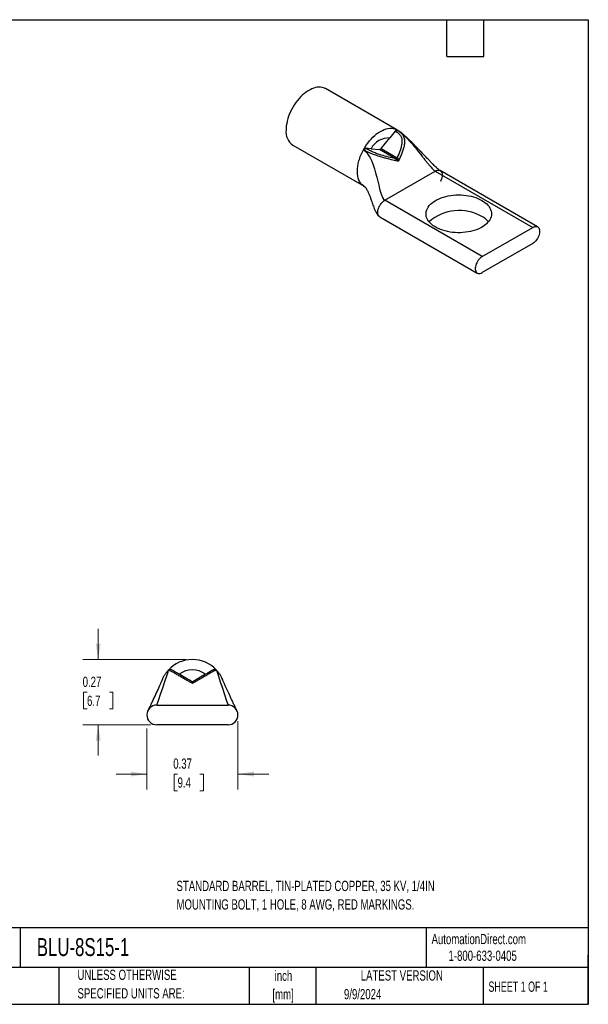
# Model space of a CAD drawing. Header units: inches. Extents: x 0.12 to 5.38, y 0.12 to 4.12.
# Tile 2 of 2: x 3.06 to 5.38, y 0.12 to 4.12. Entities that reach past the tile are written whole.
import ezdxf

# ---------------------------------------------------------------- set-up
doc = ezdxf.new("R2010")
doc.units = ezdxf.units.IN
doc.header["$LTSCALE"] = 0.5
doc.header["$MEASUREMENT"] = 0
doc.layers.add('TEXT', color=140, linetype='Continuous', lineweight=25)
doc.styles.add('SLDTEXTSTYLE0', font='TXT', dxfattribs={"width": 0.7})
doc.styles.add('SLDTEXTSTYLE1', font='TXT', dxfattribs={"width": 0.65})
doc.dimstyles.new('SLDDIMSTYLE2', dxfattribs={"dimtxt": 0.04248, "dimasz": 0.065, "dimexe": 0, "dimexo": 0.0625, "dimgap": 0.01062, "dimtad": 0, "dimtih": 1, "dimtoh": 1, "dimrnd": 1e-09, "dimdsep": 46, "dimtxsty": 'SLDTEXTSTYLE0', "dimsah": 1, "dimcen": 0.09, "dimadec": 0, "dimazin": 2, "dimtfac": 1, "dimtmove": 0, "dimatfit": 0, "dimfxl": 0, "dimfrac": 2, "dimtolj": 1, "dimtzin": 12, "dimarcsym": 0})

# ---------------------------------------------------------------- blocks, each defined once
blk = doc.blocks.new('_D_5')
at = {"color": 7, "linetype": 'Continuous', "lineweight": 0}
for p, q in [((3.3835, 1.5255), (3.3835, 1.6505)), ((3.7413, 1.5255), (3.321, 1.5255)), ((3.3381, 1.3927), (3.3238, 1.3927)), ((3.3238, 1.3927), (3.3238, 1.3252)), ((3.429, 1.3927), (3.4432, 1.3927)), ((3.4432, 1.3927), (3.4432, 1.3252)), ((3.3238, 1.3252), (3.3381, 1.3252)), ((3.4432, 1.3252), (3.429, 1.3252)), ((3.5963, 1.2605), (3.321, 1.2605)), ((3.3835, 1.2605), (3.3835, 1.1355))]:
    blk.add_line(p, q, dxfattribs=at)
at = {"color": 7, "linetype": 'Continuous', "lineweight": 18}
for points in [[(3.3835, 1.5255), (3.3935, 1.5905), (3.3735, 1.5905)], [(3.3835, 1.2605), (3.3735, 1.1955), (3.3935, 1.1955)]]:
    blk.add_solid(points, dxfattribs=at)
at = {"color": 7, "linetype": 'Continuous', "lineweight": 18, "char_height": 0.04167, "attachment_point": 1, "style": 'SLDTEXTSTYLE0'}
for s, insert in [('0.27', (3.3204, 1.4559)), ('6.7', (3.3381, 1.3789))]:
    blk.add_mtext(s, dxfattribs=dict(at, insert=insert))
blk = doc.blocks.new('_D_6')
at = {"color": 7, "linetype": 'Continuous', "lineweight": 0}
for p, q in [((3.5813, 1.2455), (3.5813, 0.9979)), ((3.9513, 1.2755), (3.9513, 0.9979)), ((3.5813, 1.0604), (3.4563, 1.0604)), ((3.7061, 1.0604), (3.6919, 1.0604)), ((3.6919, 1.0604), (3.6919, 0.9929)), ((3.797, 1.0604), (3.8113, 1.0604)), ((3.8113, 1.0604), (3.8113, 0.9929)), ((3.9513, 1.0604), (4.0763, 1.0604)), ((3.6919, 0.9929), (3.7061, 0.9929)), ((3.8113, 0.9929), (3.797, 0.9929))]:
    blk.add_line(p, q, dxfattribs=at)
at = {"color": 7, "linetype": 'Continuous', "lineweight": 18}
for points in [[(3.5813, 1.0604), (3.5163, 1.0704), (3.5163, 1.0504)], [(3.9513, 1.0604), (4.0163, 1.0504), (4.0163, 1.0704)]]:
    blk.add_solid(points, dxfattribs=at)
at = {"color": 7, "linetype": 'Continuous', "lineweight": 18, "char_height": 0.04167, "attachment_point": 1, "style": 'SLDTEXTSTYLE0'}
for s, insert in [('0.37', (3.6885, 1.1236)), ('9.4', (3.7061, 1.0466))]:
    blk.add_mtext(s, dxfattribs=dict(at, insert=insert))

msp = doc.modelspace()

# ---------------------------------------------------------------- linework, layer by layer
for p, q in [((4.5966, 3.6777), (4.3066, 3.8451)), ((4.5338, 3.6017), (4.5682, 3.6444)), ((4.5907, 3.6724), (4.5682, 3.6444)), ((4.5933, 3.6709), (4.5907, 3.6724)), ((4.6066, 3.6713), (4.6013, 3.6747)), ((4.6022, 3.6742), (4.6064, 3.6713)), ((4.6022, 3.6742), (4.6041, 3.6729)), ((4.1741, 3.6156), (4.4641, 3.4482)), ((4.4699, 3.6027), (4.4726, 3.6012)), ((4.4924, 3.6007), (4.4699, 3.6027)), ((4.4924, 3.6007), (4.5268, 3.5976)), ((4.5338, 3.6017), (4.5984, 3.5644)), ((4.5913, 3.5604), (4.5268, 3.5976)), ((4.548, 3.3915), (4.753, 3.5099)), ((4.753, 3.5099), (5.149, 3.2813)), ((5.169, 3.2833), (4.773, 3.5119)), ((4.4612, 3.45), (4.4666, 3.4462)), ((4.944, 3.1629), (4.548, 3.3915)), ((4.528, 3.3242), (4.924, 3.0956)), ((4.944, 3.1629), (5.149, 3.2813)), ((5.149, 3.216), (4.944, 3.0976)), ((3.5869, 1.321), (3.5869, 1.321)), ((3.6213, 1.3405), (3.9113, 1.3405)), ((3.9456, 1.321), (3.9456, 1.321)), ((3.9113, 1.2605), (3.6213, 1.2605))]:
    msp.add_line(p, q)
at = {"flags": 128}
for points in [[(4.3066, 3.8451), (4.3053, 3.8458), (4.2996, 3.8484), (4.2936, 3.8501), (4.2872, 3.8511), (4.2806, 3.8513), (4.2736, 3.8507), (4.2665, 3.8493), (4.2591, 3.8472), (4.2517, 3.8443), (4.2442, 3.8406), (4.2366, 3.8363), (4.2291, 3.8312), (4.2217, 3.8255), (4.2143, 3.8192), (4.2072, 3.8123), (4.2002, 3.8049), (4.1935, 3.797), (4.1872, 3.7887), (4.1811, 3.78), (4.1755, 3.7709), (4.1703, 3.7616), (4.1655, 3.7521), (4.1612, 3.7425), (4.1574, 3.7327), (4.1542, 3.723), (4.1515, 3.7133), (4.1494, 3.7037), (4.1479, 3.6943), (4.147, 3.6851), (4.1467, 3.6763)], [(4.4612, 3.5962), (4.4667, 3.6057), (4.4726, 3.6149), (4.4789, 3.6238), (4.4856, 3.6323), (4.4926, 3.6402), (4.4998, 3.6477), (4.5072, 3.6545), (4.5148, 3.6608), (4.5225, 3.6663), (4.5303, 3.6712), (4.5381, 3.6753), (4.5458, 3.6786), (4.5534, 3.6812), (4.5608, 3.6829), (4.568, 3.6838), (4.575, 3.6839), (4.5817, 3.6831), (4.588, 3.6815), (4.5939, 3.6791), (4.5994, 3.676)], [(4.5933, 3.6709), (4.5944, 3.672), (4.5956, 3.6731), (4.5968, 3.6739), (4.598, 3.6744), (4.5992, 3.6748), (4.6003, 3.6749), (4.6014, 3.6747), (4.6022, 3.6742)], [(4.9425, 3.3907), (4.9497, 3.3862), (4.9563, 3.3814), (4.9621, 3.3763), (4.9672, 3.371), (4.9716, 3.3655), (4.9752, 3.3597), (4.978, 3.3538), (4.98, 3.3478), (4.9812, 3.3418), (4.9815, 3.3357), (4.981, 3.3296), (4.9796, 3.3235), (4.9774, 3.3175), (4.9744, 3.3117), (4.9706, 3.306), (4.966, 3.3005), (4.9607, 3.2952), (4.9547, 3.2902), (4.948, 3.2855), (4.9407, 3.2811), (4.9328, 3.277), (4.9243, 3.2733), (4.9154, 3.2701), (4.906, 3.2672), (4.8963, 3.2648), (4.8863, 3.2628), (4.8761, 3.2613), (4.8656, 3.2603), (4.8551, 3.2597), (4.8445, 3.2597), (4.834, 3.2601), (4.8235, 3.261), (4.8132, 3.2624), (4.8032, 3.2642), (4.7934, 3.2666), (4.7839, 3.2693), (4.7749, 3.2725), (4.7663, 3.2761), (4.7583, 3.28), (4.7508, 3.2843), (4.7439, 3.289), (4.7377, 3.2939), (4.7322, 3.2991), (4.7275, 3.3046), (4.7235, 3.3102), (4.7203, 3.3161), (4.7179, 3.322), (4.7163, 3.328), (4.7156, 3.3341), (4.7157, 3.3402), (4.7166, 3.3463), (4.7184, 3.3523), (4.721, 3.3583), (4.7244, 3.364), (4.7286, 3.3696), (4.7335, 3.375), (4.7392, 3.3802), (4.7456, 3.3851), (4.7526, 3.3896), (4.7602, 3.3939), (4.7684, 3.3977), (4.7771, 3.4012), (4.7862, 3.4043), (4.7958, 3.4069), (4.8056, 3.4091), (4.8158, 3.4108), (4.8261, 3.4121), (4.8366, 3.4129), (4.8472, 3.4132), (4.8578, 3.413), (4.8683, 3.4124), (4.8787, 3.4112), (4.8888, 3.4096), (4.8988, 3.4075), (4.9084, 3.405), (4.9177, 3.402), (4.9265, 3.3986), (4.9348, 3.3949), (4.9425, 3.3907)], [(5.149, 3.2813), (5.1532, 3.2834), (5.1574, 3.2847), (5.1613, 3.2852), (5.165, 3.2848), (5.1683, 3.2837), (5.1711, 3.2818), (5.1735, 3.2791), (5.1754, 3.2758), (5.1766, 3.2718), (5.1772, 3.2674), (5.1772, 3.2625), (5.1766, 3.2573), (5.1754, 3.2519), (5.1735, 3.2465), (5.1711, 3.2411), (5.1683, 3.2358), (5.165, 3.2309), (5.1613, 3.2263), (5.1574, 3.2223), (5.1532, 3.2188), (5.149, 3.216)], [(4.944, 3.1629), (4.9397, 3.1601), (4.9356, 3.1567), (4.9317, 3.1526), (4.928, 3.1481), (4.9247, 3.1431), (4.9218, 3.1379), (4.9195, 3.1325), (4.9176, 3.127), (4.9164, 3.1216), (4.9158, 3.1164), (4.9158, 3.1116), (4.9164, 3.1071), (4.9176, 3.1031), (4.9195, 3.0998), (4.9218, 3.0971), (4.9247, 3.0952), (4.928, 3.0941), (4.9317, 3.0938), (4.9356, 3.0943), (4.9397, 3.0955), (4.944, 3.0976)]]:
    msp.add_lwpolyline(points, dxfattribs=at)
for centre, radius, start, end in [((4.2129, 3.6697), 0.0666, 174.3292, 234.3586), ((4.5643, 3.5636), 0.0809, 87.2636, 152.731), ((4.4742, 3.5903), 0.0109, 98.4247, 157.9366), ((4.5262, 3.6067), 0.00913, 273.4295, 326.5651), ((4.5907, 3.5695), 0.00913, 273.4295, 326.5651), ((4.8505, 3.1639), 0.1859, 60.3274, 131.1935), ((4.8969, 3.243), 0.0942, 40.1659, 61.0096), ((3.7663, 1.393), 0.1325, 42.5, 137.5), ((3.6759, 1.4756), 0.01, 60.0087, 137.4906), ((3.7663, 1.393), 0.0905, 53.6955, 126.3045), ((3.8566, 1.4756), 0.01, 42.5094, 119.9913), ((3.7663, 1.4466), 0.01, 240, 300), ((3.6213, 1.3005), 0.04, 90, 270), ((3.9113, 1.3005), 0.04, 270, 90)]:
    msp.add_arc(centre, radius, start, end)
for points, knots in [([(4.5907, 3.6724), (4.592, 3.674), (4.5936, 3.6754), (4.5969, 3.6767), (4.5984, 3.6766), (4.5994, 3.676)], [0, 0, 0, 0, 0.5, 0.5, 1, 1, 1, 1]), ([(4.5933, 3.6709), (4.5973, 3.6683), (4.6011, 3.6656), (4.6078, 3.6592), (4.6108, 3.6557), (4.6152, 3.6476), (4.6167, 3.6432), (4.6181, 3.6337), (4.6181, 3.6288), (4.6165, 3.6138), (4.6137, 3.6039), (4.6068, 3.5841), (4.6027, 3.5742), (4.5984, 3.5644)], [0, 0, 0, 0, 0.125, 0.125, 0.25, 0.25, 0.375, 0.375, 0.5, 0.5, 0.75, 0.75, 1, 1, 1, 1]), ([(4.5994, 3.676), (4.5994, 3.6759), (4.5995, 3.6759), (4.5995, 3.6759), (4.5995, 3.6759), (4.5996, 3.6758), (4.5996, 3.6758), (4.5997, 3.6758), (4.5998, 3.6757), (4.6, 3.6756), (4.6003, 3.6754), (4.6008, 3.6751), (4.6014, 3.6747), (4.6019, 3.6744), (4.6022, 3.6742)], [0, 0, 0, 0, 0.039513, 0.045127, 0.053548, 0.066179, 0.085127, 0.113548, 0.156177, 0.220119, 0.316038, 0.459938, 0.67586, 1, 1, 1, 1]), ([(4.6064, 3.6713), (4.6073, 3.6708), (4.6104, 3.6686), (4.6152, 3.6643), (4.6206, 3.6582), (4.6247, 3.651), (4.6273, 3.6428), (4.6285, 3.6342), (4.6284, 3.6253), (4.6269, 3.6136), (4.6235, 3.5992), (4.6176, 3.5824), (4.6108, 3.5659), (4.6059, 3.5551), (4.6034, 3.5497)], [0, 0, 0, 0, 0.024742, 0.091337, 0.159899, 0.229631, 0.299694, 0.368972, 0.436475, 0.502543, 0.630025, 0.754419, 0.877684, 1, 1, 1, 1]), ([(4.7731, 3.5119), (4.7719, 3.5126), (4.7697, 3.514), (4.7658, 3.5172), (4.762, 3.5206), (4.7571, 3.525), (4.7516, 3.5302), (4.7457, 3.536), (4.7405, 3.5412), (4.7354, 3.5464), (4.7303, 3.5516), (4.725, 3.5571), (4.7165, 3.5659), (4.7054, 3.5775), (4.6938, 3.5897), (4.6848, 3.5991), (4.6785, 3.6057), (4.6722, 3.6122), (4.6653, 3.6192), (4.6578, 3.6267), (4.65, 3.6344), (4.6428, 3.6413), (4.6373, 3.6464), (4.6334, 3.6498), (4.6303, 3.6526), (4.6262, 3.6562), (4.6205, 3.6609), (4.6134, 3.6666), (4.608, 3.6703), (4.6051, 3.6724)], [0, 0, 0, 0, 0.022551, 0.044514, 0.066198, 0.087036, 0.12689, 0.160577, 0.192213, 0.221726, 0.252928, 0.286363, 0.321343, 0.411457, 0.496171, 0.540722, 0.580421, 0.615418, 0.657125, 0.707367, 0.752383, 0.797854, 0.833802, 0.847734, 0.862961, 0.886415, 0.917645, 0.95582, 1, 1, 1, 1]), ([(4.6056, 3.6719), (4.6079, 3.6703), (4.6136, 3.6664), (4.6232, 3.6581), (4.634, 3.6478), (4.6449, 3.6363), (4.657, 3.6228), (4.6701, 3.6072), (4.684, 3.59), (4.6963, 3.5744), (4.7071, 3.5607), (4.7162, 3.5491), (4.7248, 3.5385), (4.7323, 3.5297), (4.7387, 3.5226), (4.7439, 3.5172), (4.7487, 3.5128), (4.7517, 3.5108), (4.753, 3.5099)], [0, 0, 0, 0, 0.041208, 0.1046, 0.17124, 0.241522, 0.315099, 0.415004, 0.516522, 0.61657, 0.688649, 0.756616, 0.819088, 0.874801, 0.913181, 0.946536, 0.975097, 1, 1, 1, 1]), ([(4.4612, 3.5962), (4.4622, 3.598), (4.4637, 3.5999), (4.467, 3.6023), (4.4686, 3.6028), (4.4699, 3.6027)], [0, 0, 0, 0, 0.5, 0.5, 1, 1, 1, 1]), ([(4.5913, 3.5604), (4.5821, 3.5623), (4.5728, 3.5644), (4.5536, 3.5692), (4.5437, 3.5718), (4.5278, 3.5767), (4.5224, 3.5785), (4.5115, 3.5825), (4.5061, 3.5846), (4.4957, 3.5892), (4.4906, 3.5916), (4.4812, 3.5964), (4.4768, 3.5988), (4.4726, 3.6012)], [0, 0, 0, 0, 0.25, 0.25, 0.5, 0.5, 0.625, 0.625, 0.75, 0.75, 0.875, 0.875, 1, 1, 1, 1]), ([(4.4366, 3.5089), (4.4366, 3.5223), (4.4388, 3.5369), (4.4472, 3.5667), (4.4534, 3.5818), (4.4612, 3.5962)], [0, 0, 0, 0, 0.5, 0.5, 1, 1, 1, 1]), ([(4.464, 3.5944), (4.4634, 3.5948), (4.4625, 3.5953), (4.4616, 3.5958), (4.4613, 3.596), (4.4612, 3.596), (4.4612, 3.5961), (4.4612, 3.5962)], [0, 0, 0, 0, 0.6481572, 0.8642099, 0.9362323, 0.96024, 1, 1, 1, 1]), ([(4.6034, 3.5497), (4.5992, 3.5506), (4.5916, 3.5522), (4.5807, 3.5547), (4.5679, 3.5577), (4.5534, 3.5614), (4.535, 3.5665), (4.5167, 3.5724), (4.4993, 3.5786), (4.4855, 3.584), (4.4741, 3.5891), (4.4674, 3.5927), (4.464, 3.5944)], [0, 0, 0, 0, 0.096967, 0.179963, 0.249813, 0.386893, 0.498699, 0.63456, 0.749121, 0.834819, 0.917496, 1, 1, 1, 1]), ([(4.6034, 3.5497), (4.6031, 3.5501), (4.6023, 3.5511), (4.6009, 3.5527), (4.5994, 3.5543), (4.5976, 3.5559), (4.5956, 3.5576), (4.5933, 3.5593), (4.5919, 3.56), (4.5913, 3.5604)], [0, 0, 0, 0, 0.09351, 0.250132, 0.391297, 0.500133, 0.69766, 0.864142, 1, 1, 1, 1]), ([(4.5984, 3.5644), (4.5986, 3.5641), (4.5993, 3.5633), (4.6001, 3.5619), (4.601, 3.56), (4.6017, 3.558), (4.6023, 3.5559), (4.6028, 3.5538), (4.6032, 3.5516), (4.6033, 3.5502), (4.6034, 3.5497)], [0, 0, 0, 0, 0.0991034, 0.215253, 0.3488914, 0.4999488, 0.6090328, 0.7490884, 0.906656, 1, 1, 1, 1]), ([(4.4612, 3.45), (4.4534, 3.4554), (4.4472, 3.4633), (4.4388, 3.4834), (4.4366, 3.4955), (4.4366, 3.5089)], [0, 0, 0, 0, 0.5, 0.5, 1, 1, 1, 1]), ([(4.753, 3.5099), (4.7578, 3.5127), (4.766, 3.5148), (4.7748, 3.5119), (4.7801, 3.5045), (4.7819, 3.4939), (4.7801, 3.4813), (4.7766, 3.4723), (4.7743, 3.4679), (4.7743, 3.4679)], [0.2499744, 0.2499744, 0.2499744, 0.2499744, 0.3749744, 0.4999744, 0.6249744, 0.7499744, 0.8749744, 0.9999744, 1, 1, 1, 1]), ([(4.4668, 3.4464), (4.467, 3.4462), (4.4672, 3.4458), (4.4679, 3.4451), (4.4689, 3.444), (4.47, 3.4426), (4.4712, 3.4411), (4.4726, 3.4389), (4.4746, 3.4358), (4.477, 3.4314), (4.4797, 3.426), (4.4822, 3.4205), (4.4846, 3.4148), (4.4878, 3.4068), (4.4913, 3.3971), (4.495, 3.3866), (4.4984, 3.3769), (4.5014, 3.3685), (4.5041, 3.3612), (4.5067, 3.3548), (4.5094, 3.3485), (4.5126, 3.342), (4.5165, 3.3355), (4.5213, 3.329), (4.5258, 3.3258), (4.528, 3.3242)], [0, 0, 0, 0, 0.060756, 0.110103, 0.147053, 0.176076, 0.207356, 0.239121, 0.273508, 0.32562, 0.377723, 0.414578, 0.454543, 0.50052, 0.572639, 0.635064, 0.688393, 0.740914, 0.776244, 0.811335, 0.847949, 0.881831, 0.919885, 0.959808, 1, 1, 1, 1]), ([(4.5268, 3.325), (4.5244, 3.3267), (4.5209, 3.3317), (4.5197, 3.3387), (4.5197, 3.3425)], [0.5, 0.5, 0.5, 0.5, 0.6249744, 0.7499744, 0.7499744, 0.7499744, 0.7499744]), ([(3.6445, 1.4448), (3.6455, 1.4473), (3.6482, 1.4536), (3.6536, 1.4631), (3.6605, 1.4732), (3.6659, 1.4794), (3.6686, 1.4825)], [0, 0, 0, 0, 0.18123, 0.454153, 0.727077, 1, 1, 1, 1]), ([(3.6685, 1.4824), (3.6685, 1.4824), (3.6685, 1.4824), (3.6685, 1.4824), (3.6685, 1.4824), (3.6685, 1.4824), (3.6685, 1.4825), (3.6686, 1.4825)], [0, 0, 0, 0, 0.6481572, 0.8642099, 0.9362323, 0.96024, 1, 1, 1, 1]), ([(3.7663, 1.4284), (3.7619, 1.431), (3.7538, 1.4356), (3.7427, 1.4421), (3.7299, 1.4495), (3.7161, 1.4575), (3.7003, 1.4666), (3.687, 1.4742), (3.6774, 1.4791), (3.6721, 1.4812), (3.6693, 1.4821), (3.6688, 1.4823), (3.6685, 1.4824)], [0, 0, 0, 0, 0.096967, 0.179963, 0.249813, 0.386893, 0.498699, 0.63456, 0.749121, 0.834819, 0.917496, 1, 1, 1, 1]), ([(3.6686, 1.4825), (3.669, 1.4829), (3.6697, 1.4837), (3.6707, 1.4842), (3.6711, 1.4844)], [0, 0, 0, 0, 0.526653, 1, 1, 1, 1]), ([(3.6779, 1.4854), (3.6784, 1.4853), (3.6794, 1.4851), (3.6804, 1.4846), (3.6809, 1.4843)], [0, 0, 0, 0, 0.46813, 1, 1, 1, 1]), ([(3.7613, 1.4379), (3.7517, 1.4434), (3.7422, 1.4489), (3.7238, 1.4596), (3.7148, 1.4647), (3.7025, 1.4719), (3.6986, 1.4741), (3.6919, 1.4779), (3.6891, 1.4796), (3.6849, 1.482), (3.6834, 1.4828), (3.6815, 1.4839), (3.6811, 1.4842), (3.6809, 1.4843)], [0, 0, 0, 0, 0.25, 0.25, 0.5, 0.5, 0.625, 0.625, 0.75, 0.75, 0.875, 0.875, 1, 1, 1, 1]), ([(3.864, 1.4824), (3.8639, 1.4824), (3.8637, 1.4823), (3.863, 1.4821), (3.8618, 1.4817), (3.8602, 1.4811), (3.8581, 1.4803), (3.854, 1.4785), (3.8456, 1.4742), (3.8322, 1.4666), (3.8164, 1.4575), (3.801, 1.4485), (3.7838, 1.4386), (3.7726, 1.4321), (3.7663, 1.4284)], [0, 0, 0, 0, 0.041374, 0.082523, 0.123711, 0.165248, 0.207523, 0.251038, 0.365563, 0.501405, 0.613184, 0.750256, 0.859866, 1, 1, 1, 1]), ([(3.8516, 1.4843), (3.8515, 1.4842), (3.851, 1.4839), (3.8491, 1.4828), (3.8477, 1.482), (3.8434, 1.4796), (3.8406, 1.4779), (3.8339, 1.4741), (3.8301, 1.4719), (3.8178, 1.4647), (3.8088, 1.4596), (3.7904, 1.4489), (3.7809, 1.4434), (3.7713, 1.4379)], [0, 0, 0, 0, 0.125, 0.125, 0.25, 0.25, 0.375, 0.375, 0.5, 0.5, 0.75, 0.75, 1, 1, 1, 1]), ([(3.8517, 1.4843), (3.8535, 1.4854), (3.8558, 1.4859), (3.8604, 1.4852), (3.8625, 1.484), (3.864, 1.4825)], [0, 0, 0, 0, 0.5, 0.5, 1, 1, 1, 1]), ([(3.864, 1.4825), (3.864, 1.4825), (3.8641, 1.4824), (3.8641, 1.4824), (3.8641, 1.4824), (3.8641, 1.4824), (3.8641, 1.4824), (3.8641, 1.4824), (3.8641, 1.4824), (3.8641, 1.4824), (3.8641, 1.4824), (3.8641, 1.4824), (3.864, 1.4824), (3.864, 1.4824), (3.864, 1.4824)], [0, 0, 0, 0, 0.039513, 0.045127, 0.053548, 0.066179, 0.085127, 0.113548, 0.156177, 0.220119, 0.316038, 0.459938, 0.67586, 1, 1, 1, 1]), ([(3.864, 1.4825), (3.8667, 1.4794), (3.872, 1.4732), (3.8789, 1.4631), (3.8844, 1.4536), (3.887, 1.4473), (3.8881, 1.4448)], [0, 0, 0, 0, 0.272923, 0.545847, 0.81877, 1, 1, 1, 1]), ([(3.6443, 1.4449), (3.6442, 1.4446), (3.6441, 1.4442), (3.6429, 1.4416), (3.6414, 1.4383), (3.6395, 1.4342), (3.6375, 1.4296), (3.6354, 1.4251), (3.6336, 1.421), (3.6318, 1.417), (3.6295, 1.412), (3.6265, 1.4054), (3.6229, 1.3976), (3.6189, 1.389), (3.6148, 1.3802), (3.6107, 1.3713), (3.6068, 1.363), (3.6039, 1.3568), (3.602, 1.3527), (3.6009, 1.3504), (3.5998, 1.3481), (3.5984, 1.3453), (3.5965, 1.3412), (3.5938, 1.3356), (3.5913, 1.3303), (3.5893, 1.3261), (3.588, 1.3234), (3.5875, 1.3222), (3.5872, 1.3216)], [0, 0, 0, 0, 0.050611, 0.097251, 0.140319, 0.179656, 0.225977, 0.263918, 0.292711, 0.319165, 0.350946, 0.400783, 0.457232, 0.511664, 0.570969, 0.629036, 0.685237, 0.734202, 0.751111, 0.766549, 0.780557, 0.797374, 0.823382, 0.86704, 0.919241, 0.946714, 0.973903, 1, 1, 1, 1]), ([(3.9456, 1.3212), (3.9454, 1.3216), (3.9449, 1.3227), (3.9432, 1.3264), (3.9408, 1.3314), (3.9382, 1.3369), (3.9353, 1.3428), (3.9322, 1.3494), (3.9291, 1.356), (3.9258, 1.3629), (3.9226, 1.3697), (3.9195, 1.3763), (3.9166, 1.3827), (3.9138, 1.3887), (3.9112, 1.3943), (3.9089, 1.3993), (3.9068, 1.4038), (3.9048, 1.4082), (3.9024, 1.4134), (3.8995, 1.4199), (3.8964, 1.4267), (3.8935, 1.4331), (3.8913, 1.438), (3.8897, 1.4416), (3.8886, 1.444), (3.8883, 1.4446), (3.8882, 1.4449)], [0, 0, 0, 0, 0.021302, 0.065144, 0.10752, 0.144333, 0.18928, 0.231028, 0.274947, 0.320135, 0.364649, 0.407968, 0.45004, 0.488503, 0.526013, 0.560207, 0.589327, 0.616561, 0.652001, 0.700799, 0.761789, 0.814456, 0.87202, 0.912747, 0.955292, 1, 1, 1, 1]), ([(3.7663, 1.4284), (3.7661, 1.4289), (3.7657, 1.43), (3.7649, 1.4316), (3.7642, 1.4332), (3.7634, 1.4348), (3.7626, 1.4363), (3.7619, 1.4374), (3.7615, 1.4378), (3.7613, 1.4379)], [0, 0, 0, 0, 0.09351, 0.250132, 0.391297, 0.500133, 0.69766, 0.864142, 1, 1, 1, 1]), ([(3.7713, 1.4379), (3.7712, 1.4378), (3.7709, 1.4376), (3.7703, 1.4369), (3.7697, 1.4359), (3.769, 1.4346), (3.7683, 1.4332), (3.7676, 1.4316), (3.7669, 1.43), (3.7664, 1.4289), (3.7663, 1.4284)], [0, 0, 0, 0, 0.0991034, 0.215253, 0.3488914, 0.4999488, 0.6090328, 0.7490884, 0.906656, 1, 1, 1, 1])]:
    msp.add_open_spline(points, degree=3, knots=knots)
for points in [[(4.464, 3.5944), (4.5149, 3.5598), (4.5218, 3.4067), (4.548, 3.3915)], [(4.5197, 3.3425), (4.5197, 3.3464), (4.5209, 3.3548), (4.5262, 3.3683), (4.535, 3.3814), (4.5432, 3.3888), (4.548, 3.3915)], [(3.6685, 1.4824), (3.6669, 1.4775), (3.6213, 1.3405), (3.6213, 1.3405)], [(3.864, 1.4824), (3.8656, 1.4775), (3.9113, 1.3405), (3.9113, 1.3405)]]:
    msp.add_open_spline(points, degree=3)
at = {"layer": 'TEXT'}
for p, q in [((0.125, 4.125), (5.375, 4.125)), ((4.8, 3.975), (4.8, 4.125)), ((4.95, 3.975), (4.95, 4.125)), ((5.375, 4.125), (5.375, 0.125)), ((4.8, 3.975), (4.95, 3.975)), ((5.375, 0.4356), (0.125, 0.4356)), ((3.0661, 0.4356), (3.0661, 0.275)), ((4.7161, 0.4356), (4.7161, 0.275)), ((5.375, 0.125), (5.375, 0.325)), ((5.375, 0.275), (0.125, 0.275)), ((3.224, 0.275), (3.224, 0.125)), ((3.9965, 0.275), (3.9965, 0.125)), ((4.268, 0.275), (4.268, 0.125)), ((4.9478, 0.275), (4.9478, 0.125)), ((0.125, 0.125), (5.375, 0.125))]:
    msp.add_line(p, q, dxfattribs=at)

# ---------------------------------------------------------------- texts
at = {"color": 7, "linetype": 'Continuous', "lineweight": 0, "char_height": 0.041667, "attachment_point": 1, "style": 'SLDTEXTSTYLE0'}
for s, insert in [('STANDARD BARREL, TIN-PLATED COPPER, 35 KV, 1/4IN', (3.7017, 0.6268)), ('MOUNTING BOLT, 1 HOLE, 8 AWG, RED MARKINGS.', (3.7017, 0.5516))]:
    msp.add_mtext(s, dxfattribs=dict(at, insert=insert))
at = {"color": 179, "linetype": 'Continuous', "lineweight": 18, "char_height": 0.041667, "attachment_point": 1, "style": 'SLDTEXTSTYLE0'}
for s, insert in [('AutomationDirect.com', (4.7381, 0.411)), ('1-800-633-0405', (4.8069, 0.3432))]:
    msp.add_mtext(s, dxfattribs=dict(at, insert=insert))
at = {"layer": 'TEXT'}
for s, insert, char_height, attachment_point, style in [('BLU-8S15-1', (3.134, 0.394), 0.07292, 1, 'SLDTEXTSTYLE0'), ('UNLESS OTHERWISE', (3.2994, 0.2658), 0.041667, 1, 'SLDTEXTSTYLE0'), ('inch', (4.1363, 0.2618), 0.04167, 2, 'SLDTEXTSTYLE0'), ('LATEST VERSION', (4.6172, 0.2631), 0.041667, 2, 'SLDTEXTSTYLE0'), ('SHEET 1 OF 1', (4.9693, 0.2175), 0.041667, 1, 'SLDTEXTSTYLE1'), ('SPECIFIED UNITS ARE:', (3.2994, 0.1905), 0.041667, 1, 'SLDTEXTSTYLE0'), ('[mm]', (4.1349, 0.1865), 0.04167, 2, 'SLDTEXTSTYLE0'), ('9/9/2024', (4.3821, 0.1872), 0.04167, 1, 'SLDTEXTSTYLE0')]:
    msp.add_mtext(s, dxfattribs=dict(at, insert=insert, char_height=char_height, attachment_point=attachment_point, style=style))

# ---------------------------------------------------------------- dimensions: what is measured, and where the dimension line sits
at = {"color": 7, "linetype": 'Continuous', "lineweight": 18}
dim = msp.add_linear_dim(base=(3.3835045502, 1.5255093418), p1=(3.621278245, 1.2605093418), p2=(3.766278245, 1.5255093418), angle=90, dimstyle='SLDDIMSTYLE2', dxfattribs=at)
dim.commit()
dim.dimension.update_dxf_attribs({"geometry": '_D_5', "text_midpoint": (3.3835045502, 1.3926806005), "dimtype": 160})
dim = msp.add_linear_dim(base=(3.9513, 1.0604), p1=(3.5813, 1.3005), p2=(3.9513, 1.3005), dimstyle='SLDDIMSTYLE2', dxfattribs=at)
dim.commit()
dim.dimension.update_dxf_attribs({"geometry": '_D_6', "text_midpoint": (3.7516, 1.0604), "dimtype": 160})

doc.saveas('drawing.dxf')
